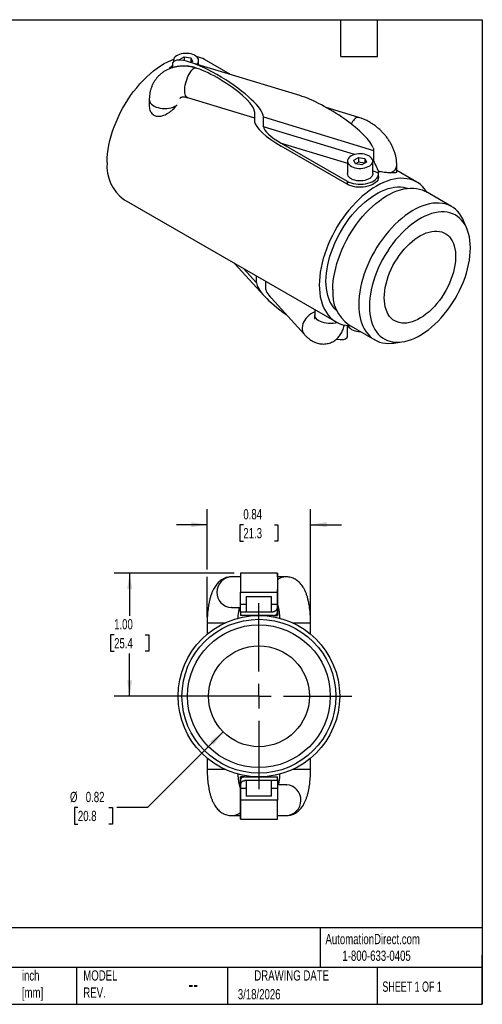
# Model space of a CAD drawing. Header units: inches. Extents: x 0.2 to 10.8, y 0.2 to 8.2.
# Tile 2 of 2: x 7 to 10.8, y 0.2 to 8.2. Entities that reach past the tile are written whole.
import ezdxf

# ---------------------------------------------------------------- set-up
doc = ezdxf.new("R2010")
doc.units = ezdxf.units.IN
doc.header["$MEASUREMENT"] = 0
doc.linetypes.add('SLD-Center', pattern=[0.75, 0.6, -0.05, 0.05, -0.05])
doc.linetypes.add('SLD-Solid', pattern=[0])
doc.layers.add('CENTER', color=40, linetype='SLD-Center')
doc.layers.add('DIMENSIONS', color=140, linetype='SLD-Solid', lineweight=25)
doc.layers.add('TEXT', color=140, linetype='SLD-Solid', lineweight=25)
doc.styles.add('SLDTEXTSTYLE0', font='TXT', dxfattribs={"width": 0.7})
doc.styles.add('SLDTEXTSTYLE1', font='TXT', dxfattribs={"width": 0.65})
doc.dimstyles.new('SLDDIMSTYLE2', dxfattribs={"dimtxt": 0.084961, "dimasz": 0.13, "dimexe": 0, "dimexo": 0.0625, "dimgap": 0.02124, "dimtad": 0, "dimtih": 1, "dimtoh": 1, "dimrnd": 1e-09, "dimzin": 4, "dimdsep": 46, "dimtxsty": 'SLDTEXTSTYLE0', "dimsah": 1, "dimcen": 0.09, "dimadec": 0, "dimazin": 1, "dimtfac": 1, "dimtofl": 0, "dimtmove": 0, "dimatfit": 3, "dimfxl": 0, "dimfrac": 2, "dimtolj": 1, "dimtzin": 12, "dimarcsym": 0})
doc.dimstyles.new('SLDDIMSTYLE3', dxfattribs={"dimtxt": 0.084961, "dimasz": 0.13, "dimexe": 0, "dimexo": 0.0625, "dimgap": 0.02124, "dimtad": 0, "dimtih": 1, "dimtoh": 1, "dimrnd": 1e-09, "dimdsep": 46, "dimtxsty": 'SLDTEXTSTYLE0', "dimsah": 1, "dimcen": 0, "dimadec": 0, "dimazin": 2, "dimtfac": 1, "dimtofl": 0, "dimtmove": 0, "dimatfit": 3, "dimfxl": 0, "dimfrac": 2, "dimtolj": 1, "dimtzin": 12, "dimarcsym": 0})
doc.dimstyles.new('SLDDIMSTYLE4', dxfattribs={"dimtxt": 0.084961, "dimasz": 0.13, "dimexe": 0, "dimexo": 0.0625, "dimgap": 0.02124, "dimtad": 0, "dimtih": 1, "dimtoh": 1, "dimrnd": 1e-09, "dimdsep": 46, "dimtxsty": 'SLDTEXTSTYLE0', "dimsah": 1, "dimcen": 0.09, "dimadec": 0, "dimazin": 2, "dimtfac": 1, "dimtmove": 0, "dimatfit": 0, "dimfxl": 0, "dimfrac": 2, "dimtolj": 1, "dimtzin": 12, "dimarcsym": 0})

# ---------------------------------------------------------------- blocks, each defined once
blk = doc.blocks.new('_D_3')
at = {"layer": 'DIMENSIONS'}
for p, q in [((8.7356, 3.7533), (7.7609, 3.7533)), ((7.8859, 3.7533), (7.8859, 3.4073)), ((7.7596, 3.2533), (7.7311, 3.2533)), ((7.7311, 3.2533), (7.7311, 3.1183)), ((8.0121, 3.2533), (8.0406, 3.2533)), ((8.0406, 3.2533), (8.0406, 3.1183)), ((7.7311, 3.1183), (7.7596, 3.1183)), ((7.8859, 2.7533), (7.8859, 3.0992)), ((8.0406, 3.1183), (8.0121, 3.1183)), ((8.8856, 2.7533), (7.7609, 2.7533))]:
    blk.add_line(p, q, dxfattribs=at)
for points in [[(7.8859, 3.7533), (7.8659, 3.6233), (7.9059, 3.6233)], [(7.8859, 2.7533), (7.9059, 2.8833), (7.8659, 2.8833)]]:
    blk.add_solid(points, dxfattribs=at)
at = {"layer": 'DIMENSIONS', "char_height": 0.08333, "attachment_point": 1, "style": 'SLDTEXTSTYLE0'}
for s, insert in [('1.00', (7.7596, 3.3797)), ('25.4', (7.7596, 3.2257))]:
    blk.add_mtext(s, dxfattribs=dict(at, insert=insert))
blk = doc.blocks.new('_D_4')
at = {"layer": 'DIMENSIONS'}
for p, q in [((8.6457, 2.4634), (8.032, 1.8497)), ((7.4654, 1.8497), (7.4369, 1.8497)), ((7.4369, 1.8497), (7.4369, 1.7147)), ((7.7179, 1.8497), (7.7464, 1.8497)), ((7.7464, 1.8497), (7.7464, 1.7147)), ((8.032, 1.8497), (7.782, 1.8497)), ((7.4369, 1.7147), (7.4654, 1.7147)), ((7.7464, 1.7147), (7.7179, 1.7147))]:
    blk.add_line(p, q, dxfattribs=at)
blk.add_solid([(8.6457, 2.4634), (8.5396, 2.3856), (8.5679, 2.3573)], dxfattribs=at)
at = {"layer": 'DIMENSIONS', "char_height": 0.08333, "attachment_point": 1, "style": 'SLDTEXTSTYLE0'}
for s, insert in [('%%c', (7.4012, 1.9762)), ('0.82', (7.5295, 1.9762)), ('20.8', (7.4654, 1.8221))]:
    blk.add_mtext(s, dxfattribs=dict(at, insert=insert))
blk = doc.blocks.new('_D_5')
at = {"layer": 'DIMENSIONS'}
for p, q in [((8.5156, 3.7833), (8.5156, 4.272)), ((9.3556, 3.3983), (9.3556, 4.272)), ((8.5156, 4.147), (8.2656, 4.147)), ((8.8093, 4.147), (8.7808, 4.147)), ((8.7808, 4.147), (8.7808, 4.012)), ((9.0618, 4.147), (9.0903, 4.147)), ((9.0903, 4.147), (9.0903, 4.012)), ((9.3556, 4.147), (9.6056, 4.147)), ((8.7808, 4.012), (8.8093, 4.012)), ((9.0903, 4.012), (9.0618, 4.012)), ((8.5156, 3.3983), (8.5156, 3.7233))]:
    blk.add_line(p, q, dxfattribs=at)
for points in [[(8.5156, 4.147), (8.3856, 4.167), (8.3856, 4.127)], [(9.3556, 4.147), (9.4856, 4.127), (9.4856, 4.167)]]:
    blk.add_solid(points, dxfattribs=at)
at = {"layer": 'DIMENSIONS', "char_height": 0.08333, "attachment_point": 1, "style": 'SLDTEXTSTYLE0'}
for s, insert in [('0.84', (8.8093, 4.2734)), ('21.3', (8.8093, 4.1194))]:
    blk.add_mtext(s, dxfattribs=dict(at, insert=insert))
blk = doc.blocks.new('SW_CENTERMARKSYMBOL_0')
at = {"layer": 'CENTER', "color": 0}
for p, q in [((0, 0.2), (0, 0.756)), ((0, 0), (0, 0.1)), ((-0.2, 0), (-0.756, 0)), ((0, 0), (-0.1, 0)), ((0, 0), (0, -0.1)), ((0, 0), (0.1, 0)), ((0.2, 0), (0.756, 0)), ((0, -0.2), (0, -0.756))]:
    blk.add_line(p, q, dxfattribs=at)

msp = doc.modelspace()

# ---------------------------------------------------------------- linework, layer by layer
for p, q in [((8.2912, 7.9256), (8.3294, 7.9477)), ((8.2934, 7.9209), (8.2912, 7.9256)), ((8.3294, 7.9477), (8.3817, 7.9396)), ((8.3294, 7.9477), (8.3294, 7.916)), ((8.3817, 7.9396), (8.3957, 7.9094)), ((8.3817, 7.9396), (8.3817, 7.9022)), ((8.7051, 7.804), (8.4946, 7.9255)), ((8.2336, 7.8863), (8.2336, 7.8599)), ((8.2374, 7.8611), (8.2374, 7.9027)), ((8.2409, 7.9175), (8.2409, 7.9075)), ((9.2675, 7.6332), (8.3722, 7.9051)), ((8.3957, 7.9094), (8.3827, 7.9019)), ((8.4459, 7.8827), (8.4459, 7.9175)), ((8.0452, 7.6003), (8.0452, 7.5463)), ((8.3551, 7.6177), (8.901, 7.4519)), ((9.746, 7.4565), (9.4829, 7.5364)), ((8.901, 7.501), (8.901, 7.4201)), ((8.9725, 7.4597), (9.8675, 7.1879)), ((8.9725, 7.3788), (8.9725, 7.4597)), ((9.7123, 7.1542), (8.9725, 7.3788)), ((9.1156, 7.2473), (9.6516, 6.9378)), ((9.1156, 7.2473), (9.6552, 7.0834)), ((9.6516, 6.9133), (9.1156, 7.2228)), ((9.7054, 7.1092), (9.7437, 7.1313)), ((9.7437, 7.1313), (9.7959, 7.1232)), ((9.7437, 7.1313), (9.7437, 7.093)), ((9.7959, 7.1232), (9.8099, 7.093)), ((9.7959, 7.1232), (9.7959, 7.0849)), ((9.8675, 7.1879), (9.8675, 7.107)), ((9.6552, 7.1011), (9.6552, 6.999)), ((9.7194, 7.079), (9.7054, 7.1092)), ((9.7437, 7.093), (9.7194, 7.079)), ((9.7717, 7.0709), (9.7194, 7.079)), ((9.7959, 7.0849), (9.7437, 7.093)), ((9.8099, 7.093), (9.7717, 7.0709)), ((9.8675, 7.107), (9.8591, 7.1096)), ((9.8602, 6.999), (9.8602, 7.1011)), ((10.0559, 7.013), (10.0559, 7.0656)), ((9.8602, 7.0211), (9.907, 7.0069)), ((9.9077, 6.9746), (9.9077, 6.999)), ((10.2179, 6.9307), (10.0559, 7.0242)), ((9.6516, 6.9378), (9.6516, 6.9133)), ((10.5008, 6.7316), (10.2908, 6.8528)), ((7.8387, 6.7892), (9.5619, 5.7944)), ((10.6266, 6.5486), (10.6012, 6.6107)), ((8.7378, 6.2702), (8.9774, 6.0073)), ((8.9165, 6.1121), (8.8108, 6.2281)), ((8.9165, 6.1121), (8.9165, 6.167)), ((8.988, 6.1257), (8.988, 6.0708)), ((9.0371, 5.9863), (9.3049, 5.6924)), ((9.3887, 5.8944), (9.3887, 5.853)), ((9.6516, 5.7654), (9.6516, 5.669)), ((9.6555, 5.6855), (9.6555, 5.765)), ((9.6658, 5.7703), (9.8759, 5.649)), ((10.0307, 5.6225), (10.0971, 5.6316)), ((8.7856, 3.7233), (8.7147, 3.7233)), ((9.0856, 3.7533), (8.7856, 3.7533)), ((9.1564, 3.7233), (9.0856, 3.7233)), ((9.0856, 3.4338), (9.0856, 3.6211)), ((8.7856, 3.5983), (9.0855, 3.5983)), ((8.7856, 3.4993), (8.7856, 3.5983)), ((8.8331, 3.5643), (8.8331, 3.4393)), ((8.8331, 3.5643), (9.0243, 3.5643)), ((9.0243, 3.5643), (9.0381, 3.5643)), ((9.0381, 3.4416), (9.0381, 3.5643)), ((9.0855, 3.5983), (9.0855, 3.4993)), ((9.0856, 3.5983), (9.0856, 3.4993)), ((8.7147, 3.4733), (8.7117, 3.4733)), ((8.7147, 3.4733), (8.7856, 3.4733)), ((8.8331, 3.4993), (8.7856, 3.4993)), ((9.0855, 3.4993), (9.0381, 3.4993)), ((9.0856, 3.4733), (9.0932, 3.4733)), ((8.7856, 3.4393), (9.0508, 3.4393)), ((8.7856, 3.4393), (8.7856, 3.4093)), ((9.0508, 3.4093), (8.7856, 3.4093)), ((8.8731, 3.4093), (8.8731, 3.4063)), ((8.9981, 3.4063), (8.9981, 3.4093)), ((8.9981, 3.4063), (8.9981, 3.4093)), ((9.0508, 3.4093), (9.0856, 3.4093)), ((9.0856, 3.4393), (9.0856, 3.4393)), ((9.0856, 3.4393), (9.0856, 3.4093)), ((9.0856, 3.4093), (9.0856, 3.4093)), ((8.5156, 3.3483), (8.5156, 3.2572)), ((8.5156, 3.3483), (8.6593, 3.3483)), ((9.2118, 3.3483), (9.3556, 3.3483)), ((9.3556, 3.2572), (9.3556, 3.3483)), ((8.5156, 2.2494), (8.5156, 2.1583)), ((9.3556, 2.1583), (9.3556, 2.2494)), ((8.6035, 2.1583), (8.5156, 2.1583)), ((8.6593, 2.1583), (8.6035, 2.1583)), ((8.7856, 2.0673), (8.7856, 2.0973)), ((8.7856, 2.0973), (8.7856, 2.0973)), ((8.8203, 2.0973), (8.7856, 2.0973)), ((8.8203, 2.0973), (9.0856, 2.0973)), ((8.8731, 2.1003), (8.8731, 2.0973)), ((8.9981, 2.0973), (8.9981, 2.1003)), ((9.0856, 2.0673), (9.0856, 2.0973)), ((9.3556, 2.1583), (9.2118, 2.1583)), ((8.7856, 2.0333), (8.7779, 2.0333)), ((8.7856, 2.0728), (8.7856, 1.8854)), ((8.7856, 2.0728), (8.7856, 2.0073)), ((8.7856, 2.0333), (8.7856, 2.0673)), ((8.7856, 2.0673), (8.7856, 2.0673)), ((8.7856, 1.9083), (8.7856, 2.0073)), ((8.7857, 1.9083), (8.7857, 2.0073)), ((8.7857, 2.0073), (8.8331, 2.0073)), ((9.0856, 2.0673), (8.8203, 2.0673)), ((8.8331, 2.065), (8.8331, 1.9423)), ((9.0381, 1.9423), (9.0381, 2.0673)), ((9.0381, 2.0073), (9.0856, 2.0073)), ((9.0856, 2.0728), (9.0856, 2.0673)), ((9.0856, 2.0673), (9.0856, 2.0073)), ((9.1564, 2.0333), (9.0856, 2.0333)), ((9.0856, 2.0073), (9.0856, 1.9083)), ((9.1564, 2.0333), (9.1594, 2.0332)), ((9.0381, 1.9423), (8.8331, 1.9423)), ((9.0856, 1.9083), (8.7857, 1.9083)), ((8.7147, 1.7833), (8.7856, 1.7833)), ((9.0856, 1.7833), (9.1564, 1.7833)), ((8.7856, 1.7533), (9.0856, 1.7533))]:
    msp.add_line(p, q)
at = {"flags": 128}
for points in [[(7.7028, 7.0896), (7.7037, 7.1237), (7.7065, 7.1588), (7.711, 7.1947), (7.7174, 7.2312), (7.7255, 7.2682), (7.7354, 7.3056), (7.747, 7.3431), (7.7602, 7.3808), (7.775, 7.4183), (7.7914, 7.4556), (7.8093, 7.4925), (7.8285, 7.5288), (7.8491, 7.5645), (7.871, 7.5994), (7.894, 7.6333), (7.9181, 7.6661), (7.9432, 7.6977), (7.9692, 7.728), (7.9959, 7.7568), (8.0233, 7.784), (8.0513, 7.8096), (8.0798, 7.8333), (8.1085, 7.8552), (8.1375, 7.8751), (8.1667, 7.893), (8.1958, 7.9088), (8.2248, 7.9223), (8.2432, 7.9298)], [(8.4314, 7.8871), (8.4351, 7.8911), (8.4413, 7.8999), (8.4449, 7.9092), (8.4459, 7.9187), (8.4443, 7.9282), (8.44, 7.9374), (8.4332, 7.9461), (8.4241, 7.954), (8.413, 7.961), (8.4, 7.9669), (8.3855, 7.9715), (8.37, 7.9747), (8.3538, 7.9764), (8.3373, 7.9766), (8.3209, 7.9753), (8.3052, 7.9724), (8.2904, 7.9682), (8.277, 7.9626), (8.2654, 7.9559), (8.2557, 7.9481), (8.2484, 7.9396), (8.2435, 7.9305), (8.2411, 7.9211), (8.2415, 7.9116), (8.2421, 7.9087)], [(8.3551, 7.6177), (8.3496, 7.6204), (8.3441, 7.6259), (8.3397, 7.6338), (8.3364, 7.6439), (8.3342, 7.6559), (8.3333, 7.6697), (8.3336, 7.6849), (8.3351, 7.7013), (8.3379, 7.7184), (8.3418, 7.7359), (8.3467, 7.7535), (8.3526, 7.7707), (8.3593, 7.7871), (8.3668, 7.8026), (8.3747, 7.8166), (8.383, 7.8289), (8.3915, 7.8393)], [(8.0452, 7.6003), (8.0458, 7.5931), (8.049, 7.5827), (8.0547, 7.5727), (8.0629, 7.5633), (8.0734, 7.5547), (8.0859, 7.547), (8.1003, 7.5405), (8.1161, 7.5353), (8.1331, 7.5314), (8.1508, 7.529), (8.169, 7.5282), (8.1872, 7.5288), (8.2051, 7.531), (8.2222, 7.5347), (8.2382, 7.5398), (8.2527, 7.5461), (8.2655, 7.5536), (8.2709, 7.5575)], [(9.8567, 7.1164), (9.8511, 7.1254), (9.8432, 7.1337), (9.833, 7.1412), (9.8209, 7.1477), (9.8071, 7.1529), (9.7921, 7.1569), (9.7761, 7.1593), (9.7597, 7.1603), (9.7433, 7.1597), (9.7272, 7.1576), (9.7119, 7.1541), (9.6977, 7.1491), (9.6852, 7.143), (9.6745, 7.1357), (9.666, 7.1276), (9.6598, 7.1187), (9.6562, 7.1094), (9.6552, 7.0999), (9.6568, 7.0904), (9.6611, 7.0813), (9.6679, 7.0726), (9.677, 7.0646), (9.6882, 7.0576), (9.7011, 7.0518), (9.7156, 7.0472), (9.7311, 7.044), (9.7474, 7.0422), (9.7639, 7.0421), (9.7802, 7.0434), (9.7959, 7.0462), (9.8107, 7.0505), (9.8241, 7.056), (9.8357, 7.0628), (9.8454, 7.0705), (9.8527, 7.079), (9.8577, 7.0881), (9.86, 7.0975), (9.8596, 7.1071), (9.8567, 7.1164)], [(10.302, 6.8463), (10.2964, 6.8553), (10.2815, 6.8757), (10.2652, 6.8941), (10.2473, 6.9103), (10.228, 6.9244), (10.2074, 6.9363), (10.1856, 6.946), (10.1625, 6.9533), (10.1384, 6.9583), (10.1134, 6.961), (10.0874, 6.9613), (10.0607, 6.9592), (10.0332, 6.9548), (10.0052, 6.948), (9.9768, 6.9389), (9.948, 6.9276), (9.919, 6.914), (9.8899, 6.8982), (9.8608, 6.8803), (9.8318, 6.8604), (9.803, 6.8386), (9.7745, 6.8148), (9.7466, 6.7893), (9.7191, 6.762), (9.6924, 6.7332), (9.6664, 6.703), (9.6413, 6.6713), (9.6172, 6.6385), (9.5942, 6.6046), (9.5724, 6.5697), (9.5518, 6.534), (9.5325, 6.4977), (9.5146, 6.4608), (9.4982, 6.4235), (9.4834, 6.386), (9.4702, 6.3483), (9.4586, 6.3108), (9.4487, 6.2734), (9.4406, 6.2364), (9.4342, 6.1999), (9.4297, 6.164), (9.4269, 6.1289), (9.426, 6.0948)], [(9.6516, 6.9378), (9.6669, 6.9301), (9.684, 6.9236), (9.7024, 6.9186), (9.7218, 6.915), (9.7418, 6.9129), (9.7622, 6.9125), (9.7825, 6.9136), (9.8023, 6.9164), (9.8213, 6.9206), (9.8391, 6.9263), (9.8554, 6.9334), (9.8699, 6.9416), (9.8824, 6.9509), (9.8925, 6.9611), (9.9002, 6.972), (9.9052, 6.9834), (9.9075, 6.9951), (9.907, 7.0069)], [(9.9077, 6.9746), (9.9075, 6.9706), (9.9052, 6.9589), (9.9002, 6.9475), (9.8925, 6.9366), (9.8824, 6.9264), (9.8699, 6.9171), (9.8554, 6.9089), (9.8391, 6.9018), (9.8213, 6.8961), (9.8023, 6.8919), (9.7825, 6.8892), (9.7622, 6.888), (9.7418, 6.8884), (9.7218, 6.8905), (9.7024, 6.8941), (9.684, 6.8991), (9.6669, 6.9056), (9.6516, 6.9133)], [(9.8602, 6.999), (9.86, 6.9955), (9.8577, 6.986), (9.8527, 6.977), (9.8454, 6.9684), (9.8357, 6.9607), (9.8241, 6.954), (9.8107, 6.9484), (9.7959, 6.9442), (9.7802, 6.9413), (9.7639, 6.94), (9.7474, 6.9402), (9.7311, 6.9419), (9.7156, 6.9451), (9.7011, 6.9497), (9.6882, 6.9556), (9.677, 6.9626), (9.6679, 6.9705), (9.6611, 6.9792), (9.6568, 6.9884), (9.6552, 6.9979), (9.6552, 6.999)], [(9.5683, 5.8843), (9.5524, 5.9001), (9.5376, 5.9183), (9.5245, 5.9384), (9.513, 5.9604), (9.5031, 5.9842), (9.495, 6.0097), (9.4887, 6.0368), (9.4841, 6.0653), (9.4814, 6.0952), (9.4805, 6.1262), (9.4814, 6.1583), (9.4841, 6.1913), (9.4887, 6.2251), (9.495, 6.2595), (9.5031, 6.2944), (9.513, 6.3295), (9.5245, 6.3648), (9.5376, 6.4001), (9.5524, 6.4353), (9.5686, 6.4701), (9.5862, 6.5044), (9.6053, 6.5381), (9.6256, 6.571), (9.647, 6.603), (9.6696, 6.6339), (9.6931, 6.6636), (9.7176, 6.6919), (9.7427, 6.7188), (9.7686, 6.7441), (9.795, 6.7677), (9.8218, 6.7894), (9.8489, 6.8093), (9.8762, 6.8272), (9.9036, 6.843), (9.9309, 6.8566), (9.958, 6.8681), (9.9848, 6.8773), (10.0112, 6.8841), (10.037, 6.8887), (10.0622, 6.8909), (10.0866, 6.8908), (10.1102, 6.8882), (10.1327, 6.8834), (10.1432, 6.8802)], [(9.5363, 6.0564), (9.5373, 6.09), (9.54, 6.1245), (9.5447, 6.1598), (9.5511, 6.1957), (9.5593, 6.2321), (9.5693, 6.2688), (9.581, 6.3057), (9.5944, 6.3427), (9.6093, 6.3795), (9.6259, 6.416), (9.6439, 6.4521), (9.6633, 6.4876), (9.684, 6.5224), (9.7059, 6.5562), (9.729, 6.5891), (9.7532, 6.6208), (9.7783, 6.6512), (9.8042, 6.6801), (9.8309, 6.7076), (9.8581, 6.7333), (9.8859, 6.7573), (9.9141, 6.7794), (9.9425, 6.7996), (9.9711, 6.8177), (9.9997, 6.8337), (10.0283, 6.8475), (10.0566, 6.859), (10.0846, 6.8683), (10.1121, 6.8752), (10.1391, 6.8797), (10.1654, 6.8819), (10.1909, 6.8817), (10.2156, 6.8791), (10.2392, 6.8741), (10.2617, 6.8667), (10.2831, 6.857), (10.2908, 6.8528)], [(10.6012, 6.6107), (10.5917, 6.6317), (10.5791, 6.6542), (10.565, 6.6747), (10.5492, 6.6932), (10.5319, 6.7096), (10.5132, 6.7238), (10.4931, 6.7358), (10.4718, 6.7455), (10.4493, 6.7528), (10.4256, 6.7578), (10.401, 6.7604), (10.3755, 6.7606), (10.3492, 6.7585), (10.3222, 6.7539), (10.2946, 6.747), (10.2666, 6.7378), (10.2383, 6.7262), (10.2098, 6.7124), (10.1812, 6.6964), (10.1526, 6.6783), (10.1241, 6.6582), (10.096, 6.636), (10.0682, 6.6121), (10.0409, 6.5863), (10.0143, 6.5589), (9.9883, 6.5299), (9.9632, 6.4995), (9.9391, 6.4678), (9.916, 6.435), (9.894, 6.4011), (9.8733, 6.3664), (9.8539, 6.3309), (9.8359, 6.2948), (9.8194, 6.2582), (9.8044, 6.2214), (9.791, 6.1845), (9.7793, 6.1476), (9.7694, 6.1108), (9.7611, 6.0744), (9.7547, 6.0385), (9.7501, 6.0032), (9.7473, 5.9687), (9.7464, 5.9352)], [(10.6536, 6.3952), (10.6527, 6.4263), (10.6499, 6.4562), (10.6453, 6.4848), (10.639, 6.5119), (10.6309, 6.5375), (10.621, 6.5613), (10.6095, 6.5834), (10.5963, 6.6035), (10.5816, 6.6217), (10.5653, 6.6378), (10.5476, 6.6517), (10.5286, 6.6635), (10.5082, 6.673), (10.4867, 6.6802), (10.4641, 6.685), (10.4405, 6.6876), (10.4161, 6.6877), (10.3908, 6.6855), (10.365, 6.6809), (10.3385, 6.674), (10.3117, 6.6648), (10.2845, 6.6534), (10.2571, 6.6397), (10.2297, 6.6239), (10.2024, 6.606), (10.1752, 6.5861), (10.1484, 6.5643), (10.1219, 6.5406), (10.096, 6.5153), (10.0708, 6.4884), (10.0463, 6.46), (10.0228, 6.4303), (10.0002, 6.3993), (9.9787, 6.3673), (9.9583, 6.3343), (9.9393, 6.3006), (9.9216, 6.2662), (9.9053, 6.2313), (9.8906, 6.1961), (9.8774, 6.1607), (9.8659, 6.1254), (9.856, 6.0902), (9.8479, 6.0552), (9.8415, 6.0208), (9.837, 5.9869), (9.8342, 5.9539), (9.8333, 5.9217), (9.8342, 5.8906), (9.837, 5.8607), (9.8415, 5.8321), (9.8479, 5.805), (9.856, 5.7795), (9.8659, 5.7556), (9.8774, 5.7336), (9.8906, 5.7134), (9.9053, 5.6952), (9.9216, 5.6791), (9.9393, 5.6652), (9.9583, 5.6534), (9.9787, 5.6439), (10.0002, 5.6367), (10.0228, 5.6319), (10.0463, 5.6294), (10.0708, 5.6292), (10.096, 5.6314), (10.1219, 5.636), (10.1484, 5.6429), (10.1752, 5.6521), (10.2024, 5.6636), (10.2297, 5.6772), (10.2571, 5.693), (10.2845, 5.7109), (10.3117, 5.7308), (10.3385, 5.7527), (10.365, 5.7763), (10.3908, 5.8016), (10.4161, 5.8285), (10.4405, 5.8569), (10.4641, 5.8867), (10.4867, 5.9176), (10.5082, 5.9497), (10.5286, 5.9826), (10.5476, 6.0164), (10.5653, 6.0508), (10.5816, 6.0856), (10.5963, 6.1208), (10.6095, 6.1562), (10.621, 6.1916), (10.6309, 6.2268), (10.639, 6.2617), (10.6453, 6.2961), (10.6499, 6.33), (10.6527, 6.3631), (10.6536, 6.3952)], [(9.9535, 5.9911), (9.9544, 6.0182), (9.9572, 6.0462), (9.9617, 6.075), (9.9681, 6.1042), (9.9762, 6.1338), (9.9859, 6.1636), (9.9973, 6.1933), (10.0103, 6.2228), (10.0247, 6.2519), (10.0405, 6.2804), (10.0576, 6.3081), (10.0758, 6.3349), (10.0952, 6.3606), (10.1154, 6.3849), (10.1365, 6.4079), (10.1583, 6.4293), (10.1805, 6.449), (10.2032, 6.4668), (10.2262, 6.4827), (10.2492, 6.4965), (10.2722, 6.5082), (10.295, 6.5177), (10.3176, 6.5249), (10.3396, 6.5298), (10.361, 6.5324), (10.3817, 6.5325), (10.4015, 6.5304), (10.4203, 6.5258), (10.438, 6.519), (10.4545, 6.5098), (10.4696, 6.4985), (10.4833, 6.485), (10.4955, 6.4694), (10.5061, 6.4519), (10.515, 6.4325), (10.5222, 6.4114), (10.5276, 6.3887), (10.5313, 6.3645), (10.5331, 6.339), (10.5331, 6.3124), (10.5313, 6.2848), (10.5276, 6.2564), (10.5222, 6.2274), (10.515, 6.1979), (10.5061, 6.1682), (10.4955, 6.1385), (10.4833, 6.1089), (10.4696, 6.0795), (10.4545, 6.0507), (10.438, 6.0226), (10.4203, 5.9953), (10.4015, 5.9691), (10.3817, 5.944), (10.361, 5.9203), (10.3396, 5.8981), (10.3176, 5.8776), (10.295, 5.8588), (10.2722, 5.8419), (10.2492, 5.8271), (10.2262, 5.8143), (10.2032, 5.8037), (10.1805, 5.7953), (10.1583, 5.7893), (10.1365, 5.7856), (10.1154, 5.7842), (10.0952, 5.7852), (10.0758, 5.7885), (10.0576, 5.7942), (10.0405, 5.8022), (10.0247, 5.8125), (10.0103, 5.8249), (9.9973, 5.8395), (9.9859, 5.856), (9.9762, 5.8745), (9.9681, 5.8948), (9.9617, 5.9167), (9.9572, 5.9402), (9.9544, 5.965), (9.9535, 5.9911)], [(9.426, 6.0948), (9.4269, 6.0617), (9.4297, 6.0298), (9.4342, 5.9992), (9.4406, 5.97), (9.4487, 5.9424), (9.4586, 5.9164), (9.4702, 5.8922), (9.4834, 5.8699), (9.4982, 5.8495), (9.5146, 5.8311), (9.5325, 5.8148), (9.5518, 5.8007), (9.5724, 5.7888), (9.5942, 5.7792), (9.6172, 5.7718), (9.6413, 5.7668), (9.6664, 5.7642), (9.6771, 5.7638)], [(9.7464, 5.9352), (9.7473, 5.9027), (9.7501, 5.8714), (9.7547, 5.8414), (9.7611, 5.8129), (9.7694, 5.786), (9.7793, 5.7608), (9.791, 5.7374), (9.8044, 5.7159), (9.8194, 5.6963), (9.8359, 5.6789), (9.8539, 5.6636), (9.8733, 5.6505), (9.894, 5.6397), (9.916, 5.6311), (9.9391, 5.625), (9.9632, 5.6212), (9.9883, 5.6197), (10.0143, 5.6207), (10.0307, 5.6225)], [(9.3887, 5.8758), (9.3733, 5.869), (9.3578, 5.86), (9.3432, 5.8492), (9.3297, 5.8369), (9.3177, 5.8233), (9.3073, 5.8087), (9.2989, 5.7934), (9.2926, 5.7778), (9.2885, 5.7621), (9.2868, 5.7468), (9.2873, 5.7321), (9.2903, 5.7183), (9.2955, 5.7058), (9.3029, 5.6948), (9.3049, 5.6924)], [(9.5719, 5.7892), (9.5552, 5.785), (9.5376, 5.7822), (9.5195, 5.781), (9.5012, 5.7812), (9.4832, 5.7831), (9.4659, 5.7864), (9.4496, 5.7911), (9.4347, 5.7972), (9.4214, 5.8044), (9.4101, 5.8127), (9.401, 5.8218), (9.3944, 5.8316), (9.3902, 5.8419), (9.3887, 5.8524), (9.3887, 5.853)], [(8.7856, 3.4393), (8.7856, 3.4397), (8.7856, 3.441), (8.7856, 3.4432), (8.7856, 3.4462), (8.7856, 3.4499), (8.7856, 3.4544), (8.7856, 3.4595), (8.7856, 3.4652), (8.7856, 3.4714), (8.7856, 3.478), (8.7856, 3.4849), (8.7856, 3.4921), (8.7856, 3.4993)], [(9.0856, 3.4338), (9.0856, 3.4404), (9.0856, 3.4476), (9.0856, 3.4554), (9.0856, 3.4636), (9.0856, 3.4722), (9.0856, 3.4811), (9.0856, 3.4901), (9.0856, 3.4993)], [(9.0856, 3.4733), (9.0856, 3.4714), (9.0856, 3.4652), (9.0856, 3.4595), (9.0856, 3.4544), (9.0856, 3.4499), (9.0856, 3.4462), (9.0856, 3.4432), (9.0856, 3.441), (9.0856, 3.4397), (9.0856, 3.4393)], [(9.0856, 3.4093), (9.0856, 3.4097), (9.0856, 3.4108), (9.0856, 3.4127), (9.0856, 3.4154), (9.0856, 3.4187), (9.0856, 3.4228), (9.0856, 3.4275), (9.0856, 3.4328), (9.0856, 3.4387), (9.0856, 3.4451), (9.0856, 3.4519), (9.0856, 3.4592), (9.0856, 3.4668), (9.0856, 3.4733)], [(8.7856, 2.0973), (8.7856, 2.0969), (8.7856, 2.0958), (8.7856, 2.0939), (8.7856, 2.0912), (8.7856, 2.0879), (8.7856, 2.0838), (8.7856, 2.0791), (8.7856, 2.0738), (8.7856, 2.0679), (8.7856, 2.0615), (8.7856, 2.0547), (8.7856, 2.0474), (8.7856, 2.0398), (8.7856, 2.0333)], [(8.7856, 1.7833), (8.7856, 1.7837), (8.7856, 1.7848), (8.7856, 1.7867), (8.7856, 1.7894), (8.7856, 1.7928), (8.7856, 1.7969), (8.7856, 1.8017), (8.7856, 1.8072), (8.7856, 1.8132), (8.7856, 1.8199), (8.7856, 1.8271), (8.7856, 1.8348), (8.7856, 1.843), (8.7856, 1.8515), (8.7856, 1.8605), (8.7856, 1.8697), (8.7856, 1.8791), (8.7856, 1.8887), (8.7856, 1.8985), (8.7856, 1.9083)], [(8.7856, 1.8854), (8.7856, 1.8746), (8.7856, 1.8639), (8.7856, 1.8534), (8.7856, 1.8432), (8.7856, 1.8334), (8.7856, 1.8239), (8.7856, 1.8149), (8.7856, 1.8063), (8.7856, 1.7982), (8.7856, 1.7907), (8.7856, 1.7838), (8.7856, 1.7776), (8.7856, 1.772), (8.7856, 1.7671), (8.7856, 1.7629), (8.7856, 1.7594), (8.7856, 1.7567), (8.7856, 1.7548), (8.7856, 1.7537), (8.7856, 1.7533), (8.7856, 1.7537), (8.7856, 1.7549), (8.7856, 1.7569), (8.7856, 1.7597), (8.7856, 1.7632), (8.7856, 1.7674), (8.7856, 1.7724), (8.7856, 1.778), (8.7856, 1.7833)], [(9.0856, 1.7533), (9.0856, 1.7533), (9.0856, 1.7537), (9.0856, 1.7549), (9.0856, 1.7569), (9.0856, 1.7597), (9.0856, 1.7632), (9.0856, 1.7674), (9.0856, 1.7724), (9.0856, 1.778), (9.0856, 1.7844), (9.0856, 1.7913), (9.0856, 1.7988), (9.0856, 1.8069), (9.0856, 1.8155), (9.0856, 1.8246), (9.0856, 1.8341), (9.0856, 1.844), (9.0856, 1.8542), (9.0856, 1.8647), (9.0856, 1.8754), (9.0856, 1.8863), (9.0856, 1.8972), (9.0856, 1.9083)]]:
    msp.add_lwpolyline(points, dxfattribs=at)
for radius in [0.656, 0.625, 0.58, 0.41]:
    msp.add_circle((8.9356, 2.7533), radius)
for centre, radius, start, end in [((8.3823, 7.7298), 0.2256, 60.13167, 78.23041), ((8.2864, 7.7866), 0.1025, 120.96541, 141.11646), ((8.4243, 7.8183), 0.039, 87.55379, 147.43144), ((9.7425, 7.4173), 0.0393, 84.92225, 146.61938), ((9.8416, 7.3236), 0.1753, 138.84296, 153.27713), ((8.031, 7.0571), 0.3298, 174.35435, 234.33347), ((9.9868, 7.0746), 0.0697, 284.3655, 352.58525), ((9.8473, 6.0248), 0.3126, 174.18664, 234.50118), ((9.7447, 5.8204), 0.1036, 212.41149, 276.89677), ((8.7192, 3.5982), 0.1251, 92.03491, 266.59936), ((9.1568, 3.6071), 0.1161, 90.17984, 127.82722), ((9.152, 1.9083), 0.1251, 272.03491, 86.59936), ((8.7143, 1.8994), 0.1161, 270.17983, 307.82682)]:
    msp.add_arc(centre, radius, start, end)
for centre, major_axis, ratio, start_param, end_param in [((8.6029, 7.673), (0.365, -0.2305), 0.250956, 0.157188, 3.150759), ((8.6029, 7.673), (0.2944, -0.1859), 0.250956, 0.157188, 2.835363), ((9.4982, 7.4011), (0.365, -0.2305), 0.250956, 0.305209, 2.402033), ((9.1156, 7.2963), (0.2119, -0.1339), 0.250956, 3.298781, 4.869577), ((9.1156, 7.2963), (0.1413, -0.0892), 0.250956, 3.298781, 4.869577), ((9.2861, 5.8987), (0.365, -0.2305), 0.250956, 3.29878, 4.513823), ((9.2861, 5.8987), (0.2944, -0.1859), 0.250956, 3.29878, 3.881153), ((9.2861, 5.8987), (0.365, -0.2305), 0.250956, 5.726835, 6.292352), ((9.0856, 3.5983), (0, 0.155), 0.000003, 5.650515, 7.70596), ((8.7856, 3.5983), (0, 0.155), 0.000003, 0, 1.570796), ((9.0856, 3.5983), (0, 0.125), 0.000003, 0, 1.570796)]:
    msp.add_ellipse(centre, major_axis=major_axis, ratio=ratio, start_param=start_param, end_param=end_param)
for points, knots in [([(8.4278, 7.8569), (8.4223, 7.8585), (8.4075, 7.8627), (8.3832, 7.8679), (8.355, 7.8718), (8.327, 7.8734), (8.2993, 7.8726), (8.2723, 7.8695), (8.2461, 7.8641), (8.221, 7.8565), (8.197, 7.8467), (8.1745, 7.8349), (8.1535, 7.8212), (8.1341, 7.8057), (8.1164, 7.7886), (8.1005, 7.7699), (8.0865, 7.7499), (8.0745, 7.7286), (8.0644, 7.7062), (8.0564, 7.6828), (8.0505, 7.6586), (8.0466, 7.6335), (8.0453, 7.614), (8.0452, 7.6028), (8.0452, 7.6003)], [0, 0, 0, 0, 0.0300483, 0.0809934, 0.1319449, 0.1826773, 0.2330668, 0.2829951, 0.3323656, 0.3811174, 0.4292319, 0.476732, 0.5236768, 0.5701534, 0.6162688, 0.6621432, 0.7078891, 0.7536111, 0.7994397, 0.8454996, 0.8919035, 0.9387461, 0.9860968, 1, 1, 1, 1]), ([(8.2374, 7.9027), (8.2361, 7.9005), (8.2352, 7.8981), (8.234, 7.8926), (8.2336, 7.8895), (8.2336, 7.8863)], [0, 0, 0, 0, 0.5, 0.5, 1, 1, 1, 1]), ([(8.2961, 7.61), (8.2964, 7.6112), (8.297, 7.6139), (8.2981, 7.616), (8.2989, 7.6172), (8.2995, 7.6179), (8.3014, 7.6191), (8.3045, 7.6205), (8.3093, 7.6219), (8.3158, 7.6229), (8.3241, 7.6232), (8.3343, 7.6224), (8.3448, 7.6206), (8.352, 7.6185), (8.3551, 7.6177)], [0, 0, 0, 0, 0.066754, 0.155626, 0.258878, 0.396291, 0.489471, 0.57466, 0.651967, 0.724613, 0.800556, 0.873908, 0.946128, 1, 1, 1, 1]), ([(8.0456, 7.5492), (8.0455, 7.5473), (8.0449, 7.5389), (8.0474, 7.5247), (8.0525, 7.5082), (8.0602, 7.4944), (8.0696, 7.4834), (8.0812, 7.4747), (8.0942, 7.4689), (8.1081, 7.4659), (8.1226, 7.4653), (8.1381, 7.467), (8.1551, 7.4711), (8.1731, 7.4778), (8.193, 7.4877), (8.2133, 7.5005), (8.2363, 7.5185), (8.2561, 7.5378), (8.2668, 7.5523), (8.2707, 7.5576)], [0, 0, 0, 0, 0.019324, 0.082852, 0.146315, 0.198411, 0.250467, 0.302781, 0.355095, 0.403152, 0.451238, 0.50326, 0.555316, 0.617895, 0.680503, 0.755723, 0.830944, 0.938367, 1, 1, 1, 1]), ([(10.0559, 7.0656), (10.0558, 7.0713), (10.0556, 7.0859), (10.0532, 7.1095), (10.0485, 7.1363), (10.0416, 7.1631), (10.0326, 7.1898), (10.0215, 7.2162), (10.0084, 7.242), (9.9934, 7.2672), (9.9766, 7.2916), (9.9582, 7.3149), (9.9381, 7.3371), (9.9167, 7.3581), (9.8939, 7.3776), (9.87, 7.3957), (9.845, 7.4121), (9.8191, 7.4268), (9.7923, 7.4397), (9.7679, 7.4495), (9.7523, 7.4545), (9.746, 7.4565)], [0, 0, 0, 0, 0.034206, 0.087048, 0.140224, 0.193898, 0.247975, 0.302358, 0.356953, 0.411682, 0.466484, 0.521324, 0.576193, 0.631098, 0.686053, 0.741077, 0.796185, 0.851396, 0.906718, 0.962145, 1, 1, 1, 1]), ([(9.8637, 7.2088), (9.865, 7.2051), (9.8659, 7.2016), (9.8672, 7.1946), (9.8675, 7.1911), (9.8675, 7.1879)], [0, 0, 0, 0, 0.5, 0.5, 1, 1, 1, 1]), ([(9.8675, 7.107), (9.8675, 7.1028), (9.8689, 7.0979), (9.8727, 7.0884), (9.875, 7.0838), (9.8819, 7.0702), (9.8866, 7.0613), (9.8928, 7.0485), (9.8947, 7.0442), (9.8983, 7.036), (9.8999, 7.0318), (9.9027, 7.024), (9.9039, 7.0203), (9.9058, 7.0132), (9.9066, 7.0098), (9.907, 7.0069)], [0, 0, 0, 0, 0.125, 0.125, 0.25, 0.25, 0.5, 0.5, 0.625, 0.625, 0.75, 0.75, 0.875, 0.875, 1, 1, 1, 1]), ([(9.9032, 7.0224), (9.9062, 7.0216), (9.9157, 7.0189), (9.9324, 7.0156), (9.9523, 7.0122), (9.9718, 7.0098), (9.9901, 7.0082), (10.0061, 7.0073), (10.0226, 7.007), (10.0378, 7.0074), (10.0492, 7.0091), (10.0552, 7.0113), (10.0554, 7.0135), (10.0555, 7.0145)], [0, 0, 0, 0, 0.0387292, 0.1219696, 0.2065074, 0.2910672, 0.3792046, 0.4673752, 0.5445841, 0.6753142, 0.8061165, 0.9164402, 1, 1, 1, 1]), ([(9.3887, 5.853), (9.3887, 5.8509), (9.3886, 5.8449), (9.3881, 5.8366), (9.3872, 5.8292), (9.3863, 5.8246), (9.3857, 5.8225), (9.3858, 5.8227), (9.3858, 5.8228)], [0, 0, 0, 0, 0.122887, 0.335533, 0.541195, 0.739162, 0.930929, 1, 1, 1, 1]), ([(9.3049, 5.6924), (9.3081, 5.6891), (9.3168, 5.6797), (9.3316, 5.666), (9.3493, 5.6521), (9.3672, 5.6405), (9.3851, 5.6312), (9.4033, 5.624), (9.4216, 5.6188), (9.4401, 5.6157), (9.4593, 5.6146), (9.4789, 5.6158), (9.4986, 5.6194), (9.5173, 5.6253), (9.5349, 5.6333), (9.5512, 5.6432), (9.5661, 5.6547), (9.5796, 5.6677), (9.5917, 5.6822), (9.6024, 5.698), (9.6118, 5.7153), (9.6199, 5.7342), (9.6261, 5.7524), (9.6288, 5.7646), (9.63, 5.7698)], [0, 0, 0, 0, 0.03293, 0.090828, 0.145379, 0.196387, 0.24441, 0.29015, 0.334221, 0.37711, 0.419189, 0.465092, 0.509857, 0.553673, 0.596839, 0.639596, 0.682274, 0.725238, 0.768908, 0.813788, 0.86048, 0.909679, 0.96209, 1, 1, 1, 1]), ([(9.6516, 5.669), (9.6529, 5.6712), (9.6538, 5.6737), (9.6551, 5.6792), (9.6555, 5.6823), (9.6555, 5.6855)], [0, 0, 0, 0, 0.5, 0.5, 1, 1, 1, 1]), ([(8.7147, 3.7233), (8.7088, 3.7231), (8.6969, 3.7227), (8.6793, 3.7193), (8.6622, 3.714), (8.6461, 3.7068), (8.6312, 3.698), (8.6173, 3.6877), (8.6045, 3.676), (8.5926, 3.6628), (8.5816, 3.648), (8.5711, 3.6312), (8.5612, 3.6119), (8.5519, 3.5898), (8.5436, 3.5655), (8.5365, 3.5398), (8.5307, 3.5136), (8.5259, 3.4871), (8.5221, 3.4603), (8.5192, 3.4332), (8.5172, 3.4059), (8.5159, 3.3789), (8.5156, 3.3596), (8.5156, 3.3496), (8.5156, 3.3483)], [0, 0, 0, 0, 0.0364803, 0.0741921, 0.1114311, 0.1484815, 0.1856602, 0.2233542, 0.2620662, 0.3024727, 0.3454873, 0.3922866, 0.4441287, 0.5014426, 0.5620897, 0.6214394, 0.6784964, 0.7336351, 0.7873849, 0.840165, 0.8922851, 0.9439795, 0.9926632, 1, 1, 1, 1]), ([(9.3556, 3.3483), (9.3555, 3.3531), (9.3555, 3.3672), (9.3548, 3.3904), (9.3532, 3.4177), (9.3508, 3.4446), (9.3476, 3.4711), (9.3435, 3.4971), (9.3386, 3.5227), (9.3325, 3.5477), (9.3253, 3.5724), (9.3165, 3.5969), (9.3063, 3.6195), (9.2952, 3.6394), (9.2837, 3.6562), (9.2716, 3.6708), (9.2586, 3.6836), (9.2447, 3.6948), (9.2298, 3.7043), (9.214, 3.712), (9.1968, 3.718), (9.179, 3.7219), (9.1652, 3.7232), (9.1579, 3.7233), (9.1564, 3.7233)], [0, 0, 0, 0, 0.027187, 0.07858, 0.130106, 0.181915, 0.234191, 0.287167, 0.341147, 0.396547, 0.453952, 0.514127, 0.577714, 0.630755, 0.678308, 0.721909, 0.762844, 0.802014, 0.840027, 0.877284, 0.914059, 0.954543, 0.990866, 1, 1, 1, 1]), ([(9.0856, 3.6211), (9.0856, 3.6176), (9.0855, 3.6139), (9.0855, 3.6062), (9.0855, 3.6023), (9.0855, 3.5983)], [0, 0, 0, 0, 0.5, 0.5, 1, 1, 1, 1]), ([(8.7666, 3.3859), (8.7669, 3.3905), (8.7675, 3.4018), (8.7691, 3.419), (8.7713, 3.4372), (8.7739, 3.4537), (8.7762, 3.4658), (8.7776, 3.4717), (8.778, 3.4733)], [0, 0, 0, 0, 0.1401364, 0.3422188, 0.5418952, 0.7382294, 0.9301798, 1, 1, 1, 1]), ([(9.0855, 3.4993), (9.0855, 3.4941), (9.0854, 3.4892), (9.085, 3.4807), (9.0847, 3.477), (9.0831, 3.4667), (9.0813, 3.461), (9.0773, 3.4537), (9.0757, 3.4514), (9.0721, 3.4474), (9.07, 3.4456), (9.0654, 3.4426), (9.0628, 3.4414), (9.0572, 3.4398), (9.0541, 3.4393), (9.0508, 3.4393)], [0, 0, 0, 0, 0.125, 0.125, 0.25, 0.25, 0.5, 0.5, 0.625, 0.625, 0.75, 0.75, 0.875, 0.875, 1, 1, 1, 1]), ([(9.0855, 3.5), (9.086, 3.4986), (9.0873, 3.4951), (9.0898, 3.4871), (9.0926, 3.4764), (9.0954, 3.4636), (9.0981, 3.4488), (9.1005, 3.4323), (9.1025, 3.4143), (9.1039, 3.3986), (9.1044, 3.3889), (9.1045, 3.3858)], [0, 0, 0, 0, 0.074673, 0.183128, 0.297585, 0.417539, 0.542264, 0.670948, 0.802785, 0.93703, 1, 1, 1, 1]), ([(9.0508, 3.4093), (9.0566, 3.4093), (9.0616, 3.4102), (9.0703, 3.4133), (9.074, 3.4155), (9.0798, 3.4204), (9.0819, 3.4231), (9.0848, 3.4286), (9.0856, 3.4313), (9.0856, 3.4338)], [0, 0, 0, 0, 0.25, 0.25, 0.5, 0.5, 0.75, 0.75, 1, 1, 1, 1]), ([(8.5156, 2.1583), (8.5156, 2.1534), (8.5157, 2.1394), (8.5164, 2.1162), (8.5179, 2.0889), (8.5203, 2.062), (8.5235, 2.0355), (8.5276, 2.0094), (8.5326, 1.9839), (8.5386, 1.9589), (8.5458, 1.9342), (8.5547, 1.9097), (8.5648, 1.8871), (8.576, 1.8671), (8.5874, 1.8504), (8.5995, 1.8357), (8.6125, 1.8229), (8.6264, 1.8118), (8.6413, 1.8023), (8.6571, 1.7946), (8.6743, 1.7885), (8.6921, 1.7847), (8.7059, 1.7834), (8.7132, 1.7833), (8.7147, 1.7833)], [0, 0, 0, 0, 0.0271869, 0.0785799, 0.1301063, 0.1819147, 0.2341914, 0.2871673, 0.3411466, 0.3965471, 0.4539523, 0.514127, 0.5777141, 0.6307548, 0.6783084, 0.7219092, 0.7628441, 0.802014, 0.8400265, 0.8772843, 0.9140586, 0.9545433, 0.9908659, 1, 1, 1, 1]), ([(8.7856, 2.0065), (8.7851, 2.008), (8.7838, 2.0115), (8.7814, 2.0195), (8.7786, 2.0301), (8.7757, 2.043), (8.7731, 2.0578), (8.7706, 2.0743), (8.7686, 2.0923), (8.7673, 2.1079), (8.7668, 2.1176), (8.7666, 2.1207)], [0, 0, 0, 0, 0.074678, 0.183142, 0.297609, 0.417573, 0.542308, 0.671001, 0.802849, 0.937105, 1, 1, 1, 1]), ([(8.8203, 2.0973), (8.8145, 2.0973), (8.8095, 2.0963), (8.8008, 2.0933), (8.7972, 2.0911), (8.7914, 2.0862), (8.7892, 2.0835), (8.7863, 2.078), (8.7856, 2.0752), (8.7856, 2.0728)], [0, 0, 0, 0, 0.25, 0.25, 0.5, 0.5, 0.75, 0.75, 1, 1, 1, 1]), ([(9.1045, 2.1207), (9.1043, 2.1161), (9.1037, 2.1048), (9.1021, 2.0876), (9.0999, 2.0694), (9.0972, 2.0529), (9.095, 2.0407), (9.0936, 2.0349), (9.0932, 2.0333)], [0, 0, 0, 0, 0.140302, 0.342346, 0.541984, 0.73828, 0.930193, 1, 1, 1, 1]), ([(9.1564, 1.7833), (9.1623, 1.7835), (9.1743, 1.7839), (9.1919, 1.7873), (9.2089, 1.7926), (9.225, 1.7997), (9.24, 1.8085), (9.2538, 1.8188), (9.2666, 1.8306), (9.2785, 1.8437), (9.2896, 1.8586), (9.3, 1.8754), (9.3099, 1.8947), (9.3192, 1.9168), (9.3275, 1.9411), (9.3346, 1.9668), (9.3405, 1.993), (9.3452, 2.0194), (9.349, 2.0462), (9.3519, 2.0733), (9.354, 2.1007), (9.3552, 2.1277), (9.3556, 2.147), (9.3556, 2.157), (9.3556, 2.1583)], [0, 0, 0, 0, 0.03648, 0.074192, 0.111431, 0.148481, 0.18566, 0.223354, 0.262066, 0.302473, 0.345487, 0.392287, 0.444129, 0.501443, 0.56209, 0.621439, 0.678496, 0.733635, 0.787385, 0.840165, 0.892285, 0.943979, 0.992663, 1, 1, 1, 1]), ([(8.7857, 2.0073), (8.7857, 2.0125), (8.7857, 2.0174), (8.7861, 2.0259), (8.7865, 2.0296), (8.788, 2.0398), (8.7899, 2.0456), (8.7939, 2.0529), (8.7954, 2.0552), (8.7991, 2.0592), (8.8011, 2.061), (8.8058, 2.064), (8.8083, 2.0651), (8.8139, 2.0668), (8.817, 2.0673), (8.8203, 2.0673)], [0, 0, 0, 0, 0.125, 0.125, 0.25, 0.25, 0.5, 0.5, 0.625, 0.625, 0.75, 0.75, 0.875, 0.875, 1, 1, 1, 1]), ([(8.7856, 1.8854), (8.7856, 1.889), (8.7856, 1.8927), (8.7856, 1.9003), (8.7857, 1.9043), (8.7857, 1.9083)], [0, 0, 0, 0, 0.5, 0.5, 1, 1, 1, 1])]:
    msp.add_open_spline(points, degree=3, knots=knots)
at = {"layer": 'TEXT'}
for p, q in [((0.25, 8.25), (10.75, 8.25)), ((9.6, 7.95), (9.6, 8.25)), ((9.9, 7.95), (9.9, 8.25)), ((10.75, 8.25), (10.75, 0.25)), ((9.6, 7.95), (9.9, 7.95)), ((10.75, 0.8711), (0.25, 0.8711)), ((9.4321, 0.8711), (9.4321, 0.55)), ((10.75, 0.25), (10.75, 0.65)), ((10.75, 0.55), (0.25, 0.55)), ((7.4528, 0.55), (7.4528, 0.25)), ((8.6797, 0.55), (8.6797, 0.25)), ((9.8956, 0.55), (9.8956, 0.25)), ((0.25, 0.25), (10.75, 0.25))]:
    msp.add_line(p, q, dxfattribs=at)

# ---------------------------------------------------------------- block references
at = {"layer": 'CENTER'}
msp.add_blockref('SW_CENTERMARKSYMBOL_0', (8.9356, 2.7533), dxfattribs=at)

# ---------------------------------------------------------------- texts
at = {"layer": 'TEXT'}
for s, insert, char_height, attachment_point, style in [('AutomationDirect.com', (9.4762, 0.8219), 0.083333, 1, 'SLDTEXTSTYLE0'), ('1-800-633-0405', (9.6138, 0.6865), 0.083333, 1, 'SLDTEXTSTYLE0'), ('inch^J[mm]', (7.0104, 0.5261), 0.08333, 1, 'SLDTEXTSTYLE0'), ('MODEL ^JREV.', (7.5092, 0.5261), 0.083333, 1, 'SLDTEXTSTYLE0'), ('DRAWING DATE', (9.2018, 0.5261), 0.083333, 2, 'SLDTEXTSTYLE0'), ('--', (8.3633, 0.4754), 0.125, 1, 'SLDTEXTSTYLE0'), ('SHEET 1 OF 1', (9.9386, 0.4351), 0.083333, 1, 'SLDTEXTSTYLE1'), ('3/18/2026', (8.7643, 0.3737), 0.08333, 1, 'SLDTEXTSTYLE0')]:
    msp.add_mtext(s, dxfattribs=dict(at, insert=insert, char_height=char_height, attachment_point=attachment_point, style=style))

# ---------------------------------------------------------------- dimensions: what is measured, and where the dimension line sits
at = {"layer": 'DIMENSIONS'}
dim = msp.add_linear_dim(base=(9.3556, 4.147), p1=(8.5156, 3.3483), p2=(9.3556, 3.3483), dimstyle='SLDDIMSTYLE4', dxfattribs=at)
dim.commit()
dim.dimension.update_dxf_attribs({"geometry": '_D_5', "text_midpoint": (8.9356, 4.147), "dimtype": 160})
dim = msp.add_linear_dim(base=(7.8859, 3.7533), p1=(8.9356, 2.7533), p2=(8.7856, 3.7533), angle=90, dimstyle='SLDDIMSTYLE2', dxfattribs=at)
dim.commit()
dim.dimension.update_dxf_attribs({"geometry": '_D_3', "text_midpoint": (7.8859, 3.2533), "dimtype": 160})
dim = msp.add_diameter_dim_2p(p1=(9.2255, 3.0432), p2=(8.6457, 2.4634), dimstyle='SLDDIMSTYLE3', dxfattribs=at)
dim.commit()
dim.dimension.update_dxf_attribs({"geometry": '_D_4', "text_midpoint": (7.5916, 1.8497), "dimtype": 163})

doc.saveas('drawing.dxf')
